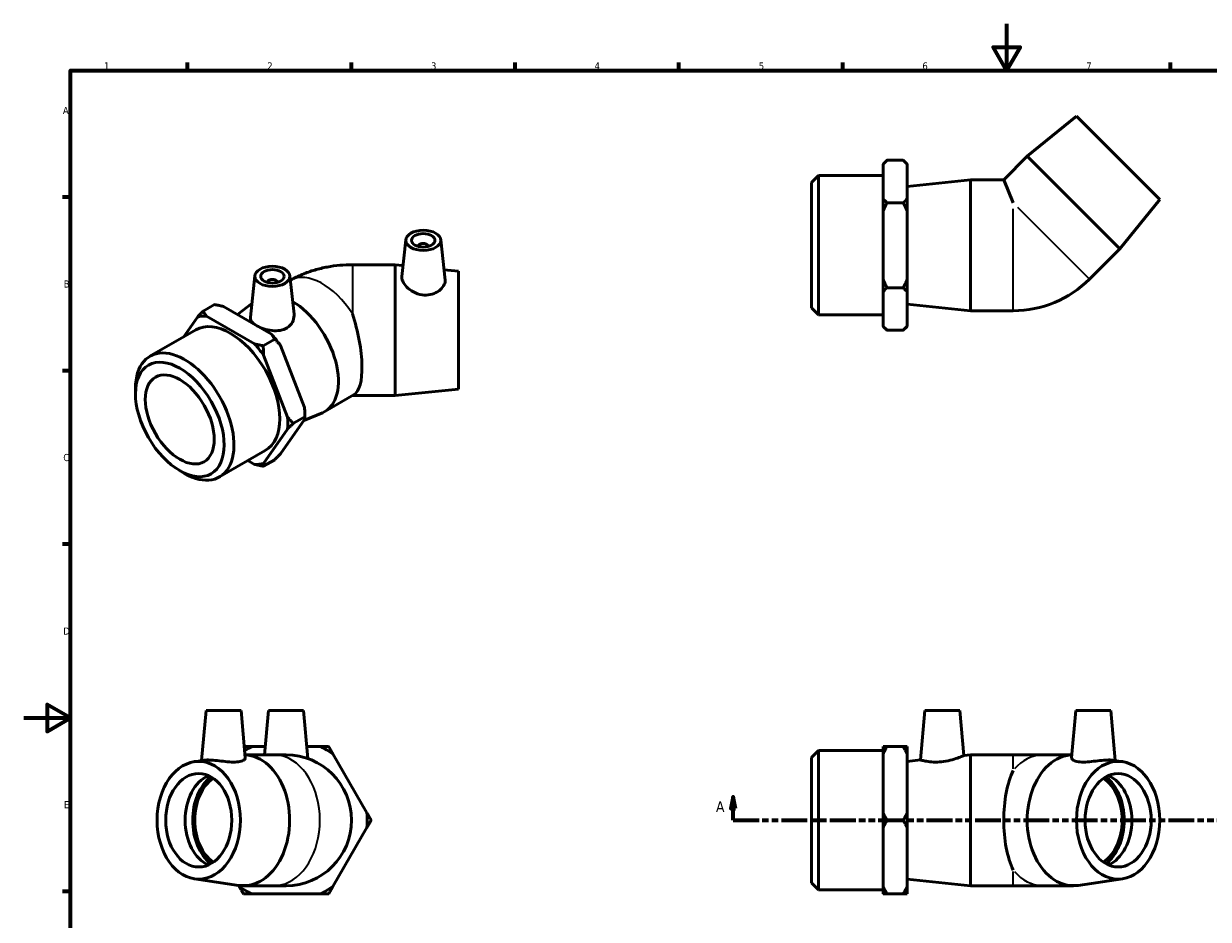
# Model space of a CAD drawing. Header units: millimetres. Extents: x 0 to 893, y -172 to 594.
# Tile 2 of 3: x 0 to 507, y 211 to 594. Entities that reach past the tile are written whole.
import ezdxf

# ---------------------------------------------------------------- set-up
doc = ezdxf.new("R2010")
doc.units = ezdxf.units.MM
doc.linetypes.add('DOUBLE_DASH_CHAIN', pattern=[1.2403, 0.6614, -0.0827, 0.1654, -0.0827, 0.1654, -0.0827])
for name, color, linetype, lineweight in [('Border (ANSI)', 7, 'Continuous', 70), ('Section Line (ANSI)', 7, 'DOUBLE_DASH_CHAIN', 70), ('Visible (ANSI)', 7, 'Continuous', 50), ('Visible Narrow (ANSI)', 7, 'Continuous', 35)]:
    doc.layers.add(name, color=color, linetype=linetype, lineweight=lineweight)
doc.styles.add('Label Text (ANSI)', font='tahoma.ttf')
doc.styles.add('Note Text (ANSI)', font='tahoma.ttf')

# ---------------------------------------------------------------- blocks, each defined once
blk = doc.blocks.new('Borders Default Border')
at = {"layer": 'Border (ANSI)'}
for p, q in [((70.08, 574), (70.08, 577.45)), ((140.17, 574), (140.17, 577.45)), ((210.25, 574), (210.25, 577.45)), ((280.33, 574), (280.33, 577.45)), ((350.42, 574), (350.42, 577.45)), ((490.58, 574), (490.58, 577.45)), ((20, 519.75), (16.55, 519.75)), ((20, 445.5), (16.55, 445.5)), ((20, 371.25), (16.55, 371.25)), ((20, 222.75), (16.55, 222.75))]:
    blk.add_line(p, q, dxfattribs=at)
at = {"layer": 'Border (ANSI)', "flags": 128}
for points in [[(420.5, 594), (420.5, 574), (414.73, 584), (426.27, 584), (420.5, 574)], [(20, 20), (20, 574), (821, 574), (821, 20), (20, 20)], [(0, 297), (20, 297), (10, 302.77), (10, 291.23), (20, 297)]]:
    blk.add_lwpolyline(points, dxfattribs=at)
at = {"layer": 'Border (ANSI)', "color": 230, "true_color": 0xff0080, "char_height": 3.05, "attachment_point": 7, "style": 'Note Text (ANSI)'}
for s, insert in [('1', (34.35, 574.4)), ('2', (104.2, 574.4)), ('3', (174.26, 574.34)), ('4', (244.23, 574.4)), ('5', (314.48, 574.34)), ('6', (384.49, 574.34)), ('7', (454.6, 574.4)), ('A', (16.78, 555.35)), ('B', (17.15, 481.1)), ('C', (16.95, 406.8)), ('D', (16.96, 332.6)), ('E', (17.21, 258.35))]:
    blk.add_mtext(s, dxfattribs=dict(at, insert=insert))
blk = doc.blocks.new('2dTransSection0')
at = {"layer": 'Section Line (ANSI)', "linetype": 'Continuous'}
for p, q in [((303.5, 263.19), (302.5, 258.19)), ((303.5, 258.19), (303.5, 263.19)), ((304.5, 258.19), (303.5, 263.19)), ((604.35, 263.19), (603.35, 258.19)), ((604.35, 258.19), (604.35, 263.19)), ((605.35, 258.19), (604.35, 263.19)), ((302.5, 258.19), (304.5, 258.19)), ((303.5, 253.19), (303.5, 258.19)), ((603.35, 258.19), (605.35, 258.19)), ((604.35, 253.19), (604.35, 258.19)), ((303.5, 253.19), (314.6, 253.19)), ((593.26, 253.19), (604.35, 253.19))]:
    blk.add_line(p, q, dxfattribs=at)
at = {"layer": 'Section Line (ANSI)', "linetype": 'DOUBLE_DASH_CHAIN', "ltscale": 16.686979}
blk.add_line((303.5, 253.19), (604.35, 253.19), dxfattribs=at)
at = {"layer": 'Section Line (ANSI)', "linetype": 'Continuous', "flags": 128}
for points in [[(304.5, 258.19), (303.5, 263.19), (302.5, 258.19), (304.5, 258.19)], [(605.35, 258.19), (604.35, 263.19), (603.35, 258.19), (605.35, 258.19)]]:
    blk.add_lwpolyline(points, dxfattribs=at)
at = {"layer": 'Section Line (ANSI)'}
for points in [[(304.5, 258.19), (303.5, 263.19), (302.5, 258.19), (304.5, 258.19)], [(605.35, 258.19), (604.35, 263.19), (603.35, 258.19), (605.35, 258.19)]]:
    blk.add_solid(points, dxfattribs=at)
at = {"layer": 'Section Line (ANSI)', "char_height": 4.57, "attachment_point": 7, "style": 'Label Text (ANSI)'}
for insert in [(296.14, 256.69), (607.82, 256.69)]:
    blk.add_mtext('A', dxfattribs=dict(at, insert=insert))

msp = doc.modelspace()

# ---------------------------------------------------------------- linework, layer by layer
at = {"layer": 'Visible (ANSI)'}
for p, q in [((450.393, 554.377), (429.321, 537.265)), ((450.393, 554.377), (486.031, 518.739)), ((429.321, 537.265), (419.26, 527.204)), ((429.321, 537.265), (468.919, 497.667)), ((367.681, 533.924), (369.361, 535.604)), ((367.681, 533.78), (367.681, 533.924)), ((367.681, 519.228), (367.681, 533.78)), ((376.251, 535.604), (369.361, 535.604)), ((377.931, 533.924), (376.251, 535.604)), ((377.931, 533.924), (377.931, 533.78)), ((377.931, 533.78), (377.931, 519.228)), ((337.031, 526.03), (340.012, 529.011)), ((340.012, 529.011), (340.012, 469.397)), ((340.012, 529.011), (367.681, 529.011)), ((378.031, 524.404), (405.031, 527.204)), ((405.031, 471.204), (405.031, 527.204)), ((405.031, 527.204), (419.26, 527.204)), ((419.26, 527.204), (423.351, 517.327)), ((337.031, 472.377), (337.031, 526.03)), ((378.031, 474.004), (378.031, 524.404)), ((367.681, 513.756), (367.681, 519.228)), ((376.251, 517.404), (369.361, 517.404)), ((377.931, 519.228), (377.931, 513.756)), ((377.931, 519.204), (378.031, 519.204)), ((486.031, 518.739), (468.919, 497.667)), ((367.681, 484.652), (367.681, 513.756)), ((377.931, 513.756), (377.931, 484.652)), ((163.444, 501.573), (161.759, 485.858)), ((168.93, 498.855), (168.93, 498.668)), ((172.93, 498.855), (172.93, 498.668)), ((178.415, 501.573), (180.268, 484.294)), ((468.919, 497.667), (455.965, 484.713)), ((158.956, 490.882), (140.636, 490.882)), ((158.956, 490.882), (158.956, 434.882)), ((162.261, 490.54), (158.956, 490.882)), ((185.956, 488.082), (179.793, 488.722)), ((185.956, 488.082), (185.956, 437.682)), ((98.915, 486.181), (97.006, 468.379)), ((104.401, 483.463), (104.401, 483.276)), ((108.401, 483.463), (108.401, 483.276)), ((113.887, 486.181), (115.652, 469.717)), ((367.681, 479.18), (367.681, 484.652)), ((377.931, 484.652), (377.931, 479.18)), ((367.681, 464.628), (367.681, 479.18)), ((376.251, 481.004), (369.361, 481.004)), ((377.931, 479.204), (378.031, 479.204)), ((377.931, 479.18), (377.931, 464.628)), ((76.775, 471.024), (81.647, 473.83)), ((85.415, 473.028), (105.995, 461.177)), ((91.447, 469.554), (97.636, 474.252)), ((337.031, 472.377), (340.012, 469.397)), ((378.031, 474.004), (405.031, 471.204)), ((74.298, 468.5), (68.303, 459.948)), ((98.747, 457.004), (78.167, 468.854)), ((340.012, 469.397), (367.681, 469.397)), ((405.031, 471.204), (423.351, 471.204)), ((54.017, 451.721), (73.582, 462.987)), ((367.681, 464.484), (367.681, 464.628)), ((367.681, 464.484), (369.361, 462.804)), ((376.251, 462.804), (369.361, 462.804)), ((377.931, 464.484), (376.251, 462.804)), ((377.931, 464.628), (377.931, 464.484)), ((102.514, 456.202), (107.386, 459.008)), ((109.864, 456.366), (120.154, 429.835)), ((112.906, 425.661), (102.616, 452.192)), ((47.815, 435.6), (47.815, 438.028)), ((185.956, 437.682), (158.956, 434.882)), ((128.84, 428.102), (141.315, 435.285)), ((158.956, 434.882), (140.636, 434.882)), ((120.255, 425.825), (115.384, 423.019)), ((119.878, 424.276), (127.772, 427.574)), ((120.255, 427.193), (120.255, 425.825)), ((120.154, 424.669), (109.864, 409.988)), ((102.616, 405.815), (112.906, 420.495)), ((83.766, 400.06), (103.332, 411.327)), ((95.945, 407.073), (98.747, 405.46)), ((107.386, 407.464), (102.514, 404.659)), ((66.711, 402.787), (68.81, 401.569)), ((78.009, 300.189), (76.129, 278.709)), ((78.009, 300.189), (93.009, 300.189)), ((93.009, 300.189), (94.79, 279.832)), ((104.737, 300.189), (103.075, 281.189)), ((104.737, 300.189), (119.737, 300.189)), ((119.737, 300.189), (121.539, 279.599)), ((385.558, 300.189), (383.702, 278.977)), ((385.558, 300.189), (400.558, 300.189)), ((400.558, 300.189), (402.246, 280.9)), ((450.087, 300.189), (448.306, 279.832)), ((450.087, 300.189), (465.087, 300.189)), ((465.087, 300.189), (466.966, 278.709)), ((103.383, 284.712), (97.685, 284.712)), ((126.789, 284.712), (121.091, 284.712)), ((367.681, 281.553), (367.681, 284.712)), ((369.361, 284.712), (376.251, 284.712)), ((377.931, 284.712), (377.931, 281.553)), ((73.035, 278.253), (77.27, 278.878)), ((94.671, 281.189), (106.929, 281.189)), ((112.237, 281.189), (106.929, 281.189)), ((146.813, 256.348), (132.261, 281.553)), ((337.031, 280.015), (340.012, 282.996)), ((337.031, 226.363), (337.031, 280.015)), ((340.012, 282.996), (340.012, 223.382)), ((340.012, 282.996), (367.681, 282.996)), ((367.681, 256.348), (367.681, 281.553)), ((377.931, 281.553), (377.931, 256.348)), ((378.031, 278.389), (383.702, 278.977)), ((402.246, 280.9), (405.031, 281.189)), ((405.031, 225.189), (405.031, 281.189)), ((405.031, 281.189), (423.351, 281.189)), ((436.166, 281.189), (423.351, 281.189)), ((448.424, 281.189), (436.166, 281.189)), ((470.06, 278.253), (465.826, 278.878)), ((378.031, 227.989), (378.031, 278.389)), ((377.931, 273.189), (378.031, 273.189)), ((367.681, 250.03), (367.681, 256.348)), ((377.931, 256.348), (377.931, 250.03)), ((132.261, 224.825), (146.813, 250.03)), ((367.681, 224.825), (367.681, 250.03)), ((376.251, 253.189), (369.361, 253.189)), ((377.931, 250.03), (377.931, 224.825)), ((377.931, 233.189), (378.031, 233.189)), ((73.035, 228.125), (91.922, 225.34)), ((470.06, 228.125), (451.173, 225.34)), ((91.915, 225.341), (92.213, 224.825)), ((93.975, 225.189), (106.929, 225.189)), ((106.929, 225.189), (112.237, 225.189)), ((337.031, 226.363), (340.012, 223.382)), ((340.012, 223.382), (367.681, 223.382)), ((367.681, 221.666), (367.681, 224.825)), ((377.931, 224.825), (377.931, 221.666)), ((378.031, 227.989), (405.031, 225.189)), ((405.031, 225.189), (423.351, 225.189)), ((423.351, 225.189), (436.166, 225.189)), ((449.12, 225.189), (436.166, 225.189)), ((97.685, 221.666), (126.789, 221.666)), ((376.251, 221.666), (369.361, 221.666))]:
    msp.add_line(p, q, dxfattribs=at)
for centre, radius, start, end in [((423.351, 517.327), 46.123, 270, 315), ((112.237, 253.189), 34.72, 114.77918, 120.70458), ((112.237, 253.189), 34.72, 54.77918, 65.22082), ((112.237, 253.189), 28, 270, 90), ((112.237, 253.189), 34.72, 354.77918, 5.22082), ((112.237, 253.189), 34.72, 234.77918, 245.22082), ((112.237, 253.189), 34.72, 294.77918, 305.22082)]:
    msp.add_arc(centre, radius, start, end, dxfattribs=at)
for centre, major_axis, ratio in [((170.93, 501.307), (7.5, 0), 0.5758617), ((170.93, 501.307), (5, 0), 0.5758617), ((106.401, 485.915), (7.5, 0), 0.5758617), ((106.401, 485.915), (5, 0), 0.5758617), ((66.784, 424.677), (13.387, -23.247), 0.5780931), ((66.784, 424.677), (10.412, -18.081), 0.5780931), ((74.883, 253.189), (0, -25.2), 0.7071068), ((468.212, 253.189), (0, -25.2), 0.7071068), ((74.883, 253.189), (0, -20), 0.7071068), ((468.212, 253.189), (0, -20), 0.7071068)]:
    msp.add_ellipse(centre, major_axis=major_axis, ratio=ratio, dxfattribs=at)
for centre, major_axis, ratio, start_param, end_param in [((170.93, 498.855), (-2, 0), 0.5758617, 2.9729035, 6.4518745), ((106.401, 483.463), (-2, 0), 0.5758617, 2.9729035, 6.4518745), ((114.867, 452.366), (13.973, -24.264), 0.5780931, 6.2096478, 8.6310443), ((88.457, 437.157), (-14.875, 25.83), 0.5780931, 3.1415927, 6.2831853), ((88.457, 437.157), (-17.326, 30.088), 0.5780931, 5.9321991, 6.1144402), ((133.13, 462.882), (7.459, -27.899), 0.3183383, 0.0849033, 1.7390647), ((88.457, 437.157), (17.326, -30.088), 0.5780931, 1.7434089, 1.92565), ((95.705, 441.331), (-17.326, 30.088), 0.5780931, 4.8850015, 5.0672426), ((68.892, 425.89), (14.875, -25.83), 0.5780931, 5.4958534, 10.2121098), ((95.705, 441.331), (-17.326, 30.088), 0.5780931, 3.9289245, 4.0200451), ((88.457, 437.157), (17.326, -30.088), 0.5780931, 0.6962113, 0.8784524), ((88.457, 437.157), (17.326, -30.088), 0.5780931, 5.9321991, 6.1144402), ((93.975, 253.189), (0, 28), 0.7071068, 3.0377022, 6.2479519), ((449.12, 253.189), (0, -28), 0.7071068, 3.176826, 6.3870758), ((430.858, 253.189), (0, -28), 0.4142136, 3.8455595, 5.5792184), ((83.18, 253.189), (0, -20), 0.7071068, 3.4393043, 5.9854736), ((87.328, 253.189), (0, 21.247), 0.7071068, 0.5040196, 2.6375731), ((87.328, 253.189), (0, 20), 0.7071068, 0.4555987, 2.685994), ((455.767, 253.189), (0, -20), 0.7071068, 0.4555987, 2.685994), ((455.767, 253.189), (0, -21.247), 0.7071068, 0.5040196, 2.6375731), ((459.915, 253.189), (0, 20), 0.7071068, 3.4393043, 5.9854736)]:
    msp.add_ellipse(centre, major_axis=major_axis, ratio=ratio, start_param=start_param, end_param=end_param, dxfattribs=at)
for points, weights in [([(367.681, 533.78), (368.428, 534.67), (369.361, 535.604)], [1, 1.001318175, 1]), ([(376.251, 535.604), (377.185, 534.67), (377.931, 533.78)], [1, 1.001318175, 1]), ([(369.361, 517.404), (368.428, 518.337), (367.681, 519.228)], [1, 1.001318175, 1]), ([(367.681, 513.756), (368.428, 515.536), (369.361, 517.404)], [1, 1.001318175, 1]), ([(377.931, 519.228), (377.185, 518.337), (376.251, 517.404)], [1, 1.001318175, 1]), ([(376.251, 517.404), (377.185, 515.536), (377.931, 513.756)], [1, 1.001318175, 1]), ([(369.361, 481.004), (368.428, 482.871), (367.681, 484.652)], [1, 1.001318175, 1]), ([(377.931, 484.652), (377.185, 482.871), (376.251, 481.004)], [1, 1.001318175, 1]), ([(367.681, 479.18), (368.428, 480.07), (369.361, 481.004)], [1, 1.001318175, 1]), ([(376.251, 481.004), (377.185, 480.07), (377.931, 479.18)], [1, 1.001318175, 1]), ([(81.647, 473.83), (83.628, 473.449), (85.415, 473.028)], [1, 1.001318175, 1]), ([(76.775, 471.024), (75.455, 469.702), (74.298, 468.5)], [1, 1.001318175, 1]), ([(78.167, 468.854), (77.436, 469.884), (76.775, 471.024)], [1, 1.001318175, 1]), ([(369.361, 462.804), (368.428, 463.737), (367.681, 464.628)], [1, 1.001318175, 1]), ([(377.931, 464.628), (377.185, 463.737), (376.251, 462.804)], [1, 1.001318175, 1]), ([(102.514, 456.202), (100.534, 456.582), (98.747, 457.004)], [1, 1.001318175, 1]), ([(102.616, 452.192), (102.514, 454.12), (102.514, 456.202)], [1, 1.001318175, 1]), ([(105.995, 461.177), (106.726, 460.148), (107.386, 459.008)], [1, 1.001318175, 1]), ([(107.386, 459.008), (108.706, 457.686), (109.864, 456.366)], [1, 1.001318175, 1]), ([(120.154, 429.835), (120.255, 427.907), (120.255, 425.825)], [1, 1.001318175, 1]), ([(120.255, 425.825), (120.255, 425.263), (120.154, 424.669)], [1, 1.001318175, 1]), ([(115.384, 423.019), (114.063, 424.341), (112.906, 425.661)], [1, 1.001318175, 1]), ([(112.906, 420.495), (114.063, 421.697), (115.384, 423.019)], [1, 1.001318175, 1]), ([(98.747, 405.46), (100.534, 405.039), (102.514, 404.659)], [1, 1.001318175, 1]), ([(102.514, 404.659), (102.514, 405.22), (102.616, 405.815)], [1, 1.001318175, 1]), ([(109.864, 409.988), (108.706, 408.786), (107.386, 407.464)], [1, 1.001318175, 1]), ([(97.685, 284.712), (96.06, 284.712), (94.363, 284.712)], [1, 1.001203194, 1.00020990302]), ([(130.437, 284.712), (128.57, 284.712), (126.789, 284.712)], [1, 1.001318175, 1]), ([(132.261, 281.553), (131.371, 283.095), (130.437, 284.712)], [1, 1.001318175, 1]), ([(369.361, 284.712), (368.428, 284.712), (367.681, 284.712)], [1, 1.001318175, 1]), ([(367.681, 281.553), (368.428, 283.095), (369.361, 284.712)], [1, 1.001318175, 1]), ([(377.931, 284.712), (377.185, 284.712), (376.251, 284.712)], [1, 1.001318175, 1]), ([(376.251, 284.712), (377.185, 283.095), (377.931, 281.553)], [1, 1.001318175, 1]), ([(148.637, 253.189), (147.704, 254.806), (146.813, 256.348)], [1, 1.001318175, 1]), ([(369.361, 253.189), (368.428, 254.806), (367.681, 256.348)], [1, 1.001318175, 1]), ([(377.931, 256.348), (377.185, 254.806), (376.251, 253.189)], [1, 1.001318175, 1]), ([(146.813, 250.03), (147.704, 251.572), (148.637, 253.189)], [1, 1.001318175, 1]), ([(367.681, 250.03), (368.428, 251.572), (369.361, 253.189)], [1, 1.001318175, 1]), ([(376.251, 253.189), (377.185, 251.572), (377.931, 250.03)], [1, 1.001318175, 1]), ([(92.213, 224.825), (93.104, 223.283), (94.037, 221.666)], [1, 1.001318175, 1]), ([(130.437, 221.666), (131.371, 223.283), (132.261, 224.825)], [1, 1.001318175, 1]), ([(369.361, 221.666), (368.428, 223.283), (367.681, 224.825)], [1, 1.001318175, 1]), ([(377.931, 224.825), (377.185, 223.283), (376.251, 221.666)], [1, 1.001318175, 1]), ([(94.037, 221.666), (95.904, 221.666), (97.685, 221.666)], [1, 1.001318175, 1]), ([(126.789, 221.666), (128.57, 221.666), (130.437, 221.666)], [1, 1.001318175, 1]), ([(367.681, 221.666), (368.428, 221.666), (369.361, 221.666)], [1, 1.001318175, 1]), ([(376.251, 221.666), (377.185, 221.666), (377.931, 221.666)], [1, 1.001318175, 1])]:
    msp.add_rational_spline(points, weights, degree=2, dxfattribs=at)
for points, knots in [([(114.096, 484.231), (115.784, 485.189), (117.479, 486.009), (120.957, 487.465), (122.74, 488.089), (126.31, 489.136), (128.098, 489.559), (131.675, 490.229), (133.466, 490.475), (137.05, 490.802), (138.843, 490.882), (140.636, 490.882)], [4.71969935, 4.71969935, 4.71969935, 4.71969935, 4.86946861, 4.86946861, 5.02654825, 5.02654825, 5.18362788, 5.18362788, 5.34070751, 5.34070751, 5.49778714, 5.49778714, 5.49778714, 5.49778714]), ([(180.267, 484.293), (180.279, 484.185), (180.285, 484.075), (180.285, 483.3), (180.064, 482.54), (179.161, 481.051), (178.48, 480.326), (176.908, 479.157), (175.909, 478.631), (173.702, 477.967), (172.493, 477.833), (170.119, 477.971), (168.818, 478.285), (166.441, 479.31), (165.364, 480.016), (163.683, 481.477), (162.957, 482.328), (161.986, 484.011), (161.742, 484.841), (161.742, 485.645), (161.748, 485.752), (161.76, 485.857)], [1.323127, 1.323127, 1.323127, 1.323127, 1.3802298, 1.3802298, 1.7268031, 1.7268031, 2.0733763, 2.0733763, 2.416918, 2.416918, 2.7604596, 2.7604596, 3.1327612, 3.1327612, 3.5050628, 3.5050628, 3.8682146, 3.8682146, 4.2313665, 4.2313665, 4.2875469, 4.2875469, 4.2875469, 4.2875469]), ([(112.759, 463.923), (111.924, 463.386), (110.876, 462.981), (108.605, 462.577), (107.381, 462.573), (105.097, 462.822), (103.877, 463.094), (101.63, 463.831), (100.602, 464.293), (98.969, 465.234), (98.254, 465.775), (97.284, 466.891), (97.028, 467.468), (96.991, 468.138), (96.994, 468.258), (97.008, 468.379)], [0, 0, 0, 0, 0.3435416, 0.3435416, 0.6870833, 0.6870833, 1.0336565, 1.0336565, 1.3802298, 1.3802298, 1.7268031, 1.7268031, 2.0733763, 2.0733763, 2.1465753, 2.1465753, 2.1465753, 2.1465753]), ([(115.651, 469.717), (115.673, 469.513), (115.684, 469.309), (115.684, 468.166), (115.439, 467.145), (114.43, 465.312), (113.663, 464.505), (112.759, 463.923)], [4.87827112, 4.87827112, 4.87827112, 4.87827112, 4.95767009, 4.95767009, 5.3299717, 5.3299717, 5.70227331, 5.70227331, 5.70227331, 5.70227331]), ([(91.866, 278.189), (91.031, 278.079), (89.984, 278.051), (87.713, 278.156), (86.489, 278.282), (84.204, 278.544), (82.985, 278.696), (80.738, 278.915), (79.71, 278.977), (78.275, 278.977), (77.716, 278.942), (77.271, 278.877)], [0, 0, 0, 0, 0.3435416, 0.3435416, 0.6870833, 0.6870833, 1.0336565, 1.0336565, 1.3802298, 1.3802298, 1.6422597, 1.6422597, 1.6422597, 1.6422597]), ([(94.79, 279.832), (94.791, 279.814), (94.792, 279.796), (94.792, 279.473), (94.547, 279.125), (93.537, 278.539), (92.771, 278.309), (91.866, 278.189)], [4.93619651, 4.93619651, 4.93619651, 4.93619651, 4.95767009, 4.95767009, 5.3299717, 5.3299717, 5.70227331, 5.70227331, 5.70227331, 5.70227331]), ([(392.634, 278.189), (391.495, 278.079), (390.286, 278.051), (388.078, 278.156), (387.08, 278.282), (385.508, 278.544), (384.827, 278.696), (383.924, 278.915), (383.702, 278.977), (383.702, 278.977)], [0, 0, 0, 0, 0.3435416, 0.3435416, 0.6870833, 0.6870833, 1.0336565, 1.0336565, 1.3802298, 1.3802298, 1.3802298, 1.3802298]), ([(402.246, 280.9), (402.246, 280.9), (402.001, 280.788), (401.03, 280.374), (400.304, 280.077), (398.624, 279.473), (397.547, 279.125), (395.17, 278.539), (393.868, 278.309), (392.634, 278.189)], [4.2313665, 4.2313665, 4.2313665, 4.2313665, 4.5945183, 4.5945183, 4.9576701, 4.9576701, 5.3299717, 5.3299717, 5.7022733, 5.7022733, 5.7022733, 5.7022733]), ([(465.824, 278.877), (465.379, 278.942), (464.82, 278.977), (463.385, 278.977), (462.357, 278.915), (460.11, 278.696), (458.891, 278.544), (456.606, 278.282), (455.383, 278.156), (453.111, 278.051), (452.064, 278.079), (450.324, 278.309), (449.558, 278.539), (448.548, 279.125), (448.304, 279.473), (448.303, 279.796), (448.304, 279.814), (448.306, 279.832)], [1.1181999, 1.1181999, 1.1181999, 1.1181999, 1.3802298, 1.3802298, 1.7268031, 1.7268031, 2.0733763, 2.0733763, 2.416918, 2.416918, 2.7604596, 2.7604596, 3.1327612, 3.1327612, 3.5050628, 3.5050628, 3.5265364, 3.5265364, 3.5265364, 3.5265364])]:
    msp.add_open_spline(points, degree=3, knots=knots, dxfattribs=at)
msp.add_open_spline([(140.615, 434.882), (140.622, 434.882), (140.629, 434.882), (140.636, 434.882)], degree=3, dxfattribs=at)
at = {"layer": 'Visible Narrow (ANSI)'}
for p, q in [((423.351, 471.385), (423.351, 514.787)), ((425.147, 515.531), (455.837, 484.841)), ((140.636, 490.882), (140.636, 469.896)), ((140.636, 434.895), (140.636, 434.882)), ((423.351, 275.157), (423.351, 281.172)), ((423.351, 225.206), (423.351, 231.221))]:
    msp.add_line(p, q, dxfattribs=at)
for centre, major_axis, ratio, start_param, end_param in [((127.822, 459.826), (-13.973, 24.264), 0.5780931, 4.795754, 6.2656887), ((106.929, 253.189), (0, 28), 0.7071068, 3.2986723, 6.1261057), ((436.166, 253.189), (0, 28), 0.7071068, 0.0351983, 0.6687685), ((436.166, 253.189), (0, -28), 0.7071068, 5.6144168, 6.247987)]:
    msp.add_ellipse(centre, major_axis=major_axis, ratio=ratio, start_param=start_param, end_param=end_param, dxfattribs=at)

# ---------------------------------------------------------------- block references
msp.add_blockref('Borders Default Border', (0, 0))
at = {"layer": 'Section Line (ANSI)'}
msp.add_blockref('2dTransSection0', (0, 0), dxfattribs=at)

doc.saveas('drawing.dxf')
